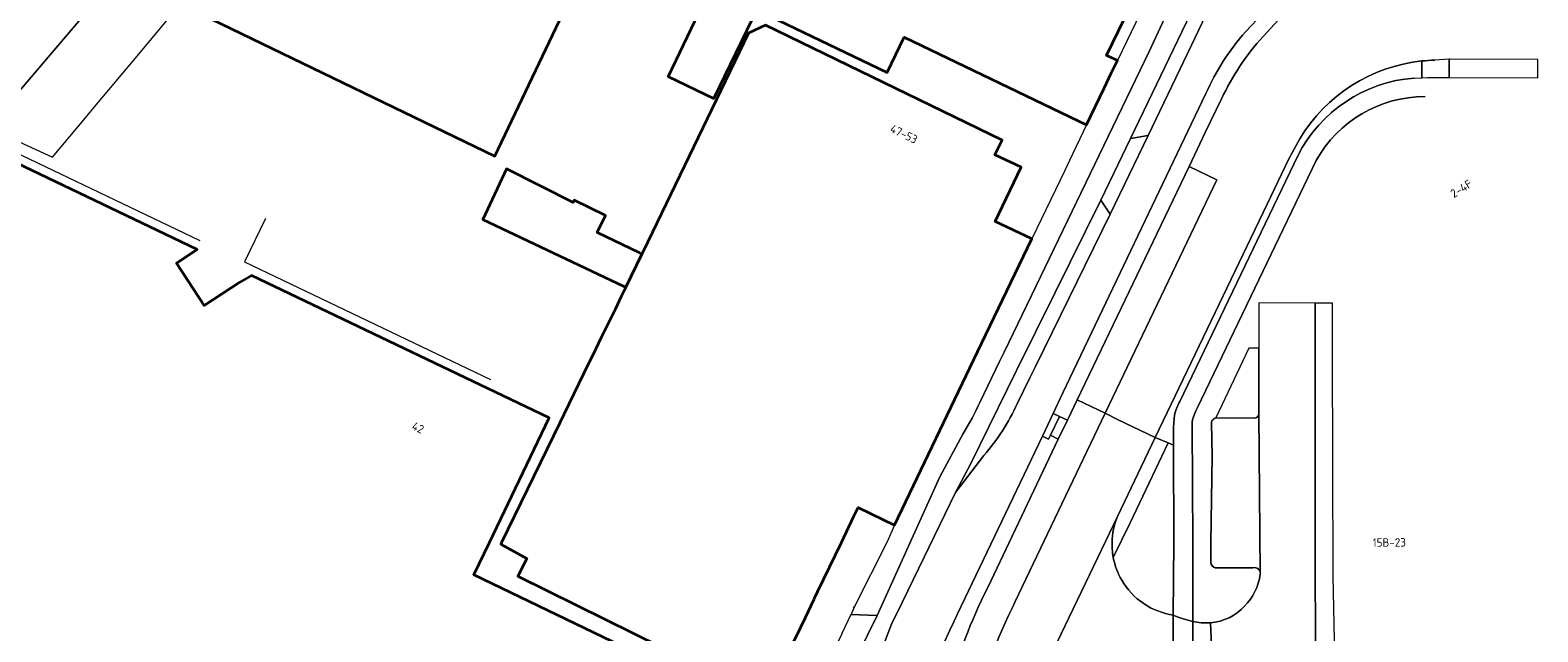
# Model space of a CAD drawing. Extents: x 151587 to 155483, y 462503 to 464608.
# Tile 171 of 236: x 154533 to 154694, y 462990 to 463055. Entities that reach past the tile are written whole.
import ezdxf
from ezdxf.enums import TextEntityAlignment as Align

# ---------------------------------------------------------------- set-up
doc = ezdxf.new("R2010")
doc.units = 0
doc.header["$LTSCALE"] = 0.5
for name, color, linetype, lineweight in [('B-RO-GR-GROENVOORZIENING-GV', 251, 'CONTINUOUS', 18), ('B-RO-GR-HAAG-GV', 251, 'CONTINUOUS', 13), ('B-RO-IE-TERREINAFSCHEIDING_KUNSTMATIG_MUUR-G', 251, 'IE-TERREINAFSCHEIDING-KUNSTMATIG-DICHT', 18), ('B-RO-OG-BEBOUWING-GV', 6, 'CONTINUOUS', 35), ('B-RO-OG-BEBOUWING-T18', 1, 'CONTINUOUS', 18), ('B-RO-OG-TERREIN_CULTUURSCHEIDING-GV', 251, 'CONTINUOUS', 18), ('B-RO-VH-VERHARDING_ASFALT-GV', 251, 'CONTINUOUS', 18), ('B-RO-VH-VERHARDING_BEDRIJFSVLOERPLAAT-GV', 251, 'CONTINUOUS', 18), ('B-RO-VH-VERHARDING_BETONSTRAATSTEEN-GV', 251, 'CONTINUOUS', 18), ('B-RO-VH-VERHARDING_TEGEL-GV', 251, 'CONTINUOUS', 18)]:
    doc.layers.add(name, color=color, linetype=linetype, lineweight=lineweight)
doc.styles.add('NLCS-ISO-M200-T18', font='NLCS-ISO.ttf', dxfattribs={"height": 0.36})
doc.linetypes.add('IE-TERREINAFSCHEIDING-KUNSTMATIG-DICHT', pattern='A,8,-1,[82,NLCS.SHX,S=0.75,R=90,X=0,Y=0],-1', length=10)

msp = doc.modelspace()

# ---------------------------------------------------------------- linework, layer by layer
at = {"layer": 'B-RO-GR-GROENVOORZIENING-GV', "flags": 128}
msp.add_lwpolyline([(154659.542, 463057.815), (154658.15, 463058.52), (154650.778, 463043.148), (154652.648, 463043.475), (154657.288, 463053.128)], close=True, dxfattribs=at)
for points in [[(154664.928, 463054.044), (154667.332, 463056.644), (154666.173, 463057.871), (154663.045, 463054.566)], [(154681.873, 463051.435), (154681.862, 463049.64), (154682.488, 463049.66), (154684.789, 463049.658), (154684.799, 463051.629)], [(154684.799, 463051.629), (154683.263, 463051.53)], [(154658.814, 463047.951), (154643.564, 463015.981), (154642.518, 463013.788), (154643.192, 463013.461), (154644.038, 463013.05), (154645.091, 463015.249)], [(154645.091, 463015.249), (154657.022, 463040.157), (154658.759, 463043.783), (154660.495, 463047.387)], [(154638.667, 463014.818), (154640.079, 463017.652), (154640.644, 463018.786), (154648.585, 463035.055), (154647.599, 463036.572), (154642.69, 463026.623), (154638.61, 463018.356), (154633.72, 463008.446), (154632.081, 463005.343), (154635.125, 463009.291)], [(154648.938, 462998.384), (154650.722, 463002.108), (154654.804, 463010.631), (154653.42, 463011.214)], [(154653.42, 463011.214), (154649.369, 463002.756)], [(154648.801, 463000), (154648.818, 462999.311)]]:
    msp.add_lwpolyline(points, dxfattribs=at)
at = {"layer": 'B-RO-GR-GROENVOORZIENING-GV'}
for points in [[(154663.045, 463054.566, 0.0750716), (154658.814, 463047.951)], [(154660.495, 463047.387, -0.0773659), (154664.928, 463054.044)], [(154683.263, 463051.53, 0.019432), (154681.873, 463051.435)], [(154635.125, 463009.291, 0.0713278), (154638.667, 463014.818)], [(154649.369, 463002.756, 0.0928337), (154648.801, 463000)], [(154648.818, 462999.311, 0.0301192), (154648.938, 462998.384)]]:
    msp.add_lwpolyline(points, format="xyb", dxfattribs=at)
at = {"layer": 'B-RO-GR-HAAG-GV', "flags": 128}
msp.add_lwpolyline([(154659.542, 463057.815), (154658.15, 463058.52), (154650.778, 463043.148), (154652.648, 463043.475), (154657.288, 463053.128)], close=True, dxfattribs=at)
for points in [[(154664.928, 463054.044), (154667.332, 463056.644), (154666.173, 463057.871), (154663.045, 463054.566)], [(154681.873, 463051.435), (154681.862, 463049.64), (154682.488, 463049.66), (154684.789, 463049.658), (154684.799, 463051.629), (154683.263, 463051.53)], [(154658.814, 463047.951), (154643.564, 463015.981), (154642.518, 463013.788), (154643.192, 463013.461), (154644.038, 463013.05), (154645.091, 463015.249), (154657.022, 463040.157)], [(154657.022, 463040.157), (154658.759, 463043.783), (154660.495, 463047.387)], [(154648.585, 463035.055), (154647.599, 463036.572), (154642.69, 463026.623), (154638.61, 463018.356), (154633.72, 463008.446), (154632.081, 463005.343), (154635.125, 463009.291)], [(154638.667, 463014.818), (154640.079, 463017.652), (154640.644, 463018.786), (154648.585, 463035.055)], [(154635.526, 462995.175), (154643.066, 463011.023), (154642.232, 463011.454), (154642.028, 463011.028), (154641.363, 463011.366), (154632.31, 462992.39)], [(154654.804, 463010.631), (154653.42, 463011.214), (154649.369, 463002.756)], [(154648.938, 462998.384), (154650.722, 463002.108), (154654.804, 463010.631)], [(154648.801, 463000), (154648.818, 462999.311)]]:
    msp.add_lwpolyline(points, dxfattribs=at)
at = {"layer": 'B-RO-GR-HAAG-GV'}
for points in [[(154663.045, 463054.566, 0.0750716), (154658.814, 463047.951)], [(154660.495, 463047.387, -0.0773659), (154664.928, 463054.044)], [(154683.263, 463051.53, 0.019432), (154681.873, 463051.435)], [(154635.125, 463009.291, 0.0713278), (154638.667, 463014.818)], [(154649.369, 463002.756, 0.0928337), (154648.801, 463000)], [(154648.818, 462999.311, 0.0301192), (154648.938, 462998.384)], [(154631.321, 462984.069, -0.0530043), (154635.526, 462995.175)], [(154632.31, 462992.39, 0.0319136), (154626.548, 462978.1)]]:
    msp.add_lwpolyline(points, format="xyb", dxfattribs=at)
at = {"layer": 'B-RO-IE-TERREINAFSCHEIDING_KUNSTMATIG_MUUR-G', "flags": 128}
for points in [[(154530.761, 463042.172), (154551.414, 463032.265)], [(154558.434, 463034.6), (154556.187, 463029.97), (154582.451, 463017.427)], [(154621.216, 462993.026), (154621.309, 462993.172)]]:
    msp.add_lwpolyline(points, dxfattribs=at)
at = {"layer": 'B-RO-OG-BEBOUWING-GV', "flags": 128}
for points in [[(154593.809, 463099.837), (154592.96, 463098.076), (154583.982, 463102.46), (154575.361, 463091.272), (154562.478, 463074.551), (154549.355, 463057.521), (154582.919, 463041.266), (154589.833, 463055.763), (154578.453, 463061.251), (154589.321, 463084.04), (154600.769, 463078.581), (154607.614, 463093.181)], [(154646.062, 463044.622), (154646.073, 463044.617), (154647.961, 463048.54), (154648.723, 463050.123), (154649.377, 463051.482), (154648.222, 463052.035), (154651.435, 463058.725), (154633.277, 463067.452), (154634.838, 463070.701), (154619.208, 463078.226), (154618.098, 463078.76), (154614.597, 463071.45), (154617.836, 463069.892), (154613.259, 463060.383), (154607.771, 463063.013), (154605.537, 463058.379), (154605.053, 463057.376), (154601.405, 463049.795), (154606.303, 463047.441), (154610.449, 463056.019), (154612.253, 463056.23), (154624.803, 463050.216), (154626.616, 463053.968)], [(154598.616, 463030.806), (154598.369, 463030.926), (154593.839, 463033.098), (154594.728, 463034.932), (154591.385, 463036.55), (154591.269, 463036.311), (154584.165, 463039.919), (154581.624, 463034.487), (154596.657, 463027.389), (154596.897, 463027.272)]]:
    msp.add_lwpolyline(points, close=True, dxfattribs=at)
for points in [[(154614.663, 462989.053), (154615.544, 462990.893), (154615.579, 462990.967), (154616.066, 462991.983), (154617.008, 462993.953), (154617.086, 462994.116), (154617.375, 462994.72), (154619.903, 463000), (154621.253, 463002.819), (154621.684, 463003.72), (154625.566, 463001.848), (154634.447, 463020.355), (154640.237, 463032.422), (154636.325, 463034.299), (154639.096, 463040.087), (154636.292, 463041.424), (154637.085, 463042.978), (154611.797, 463055.269), (154610.002, 463054.411), (154599.258, 463032.126), (154598.616, 463030.806), (154596.897, 463027.272), (154596.405, 463026.261), (154595.741, 463024.895), (154594.734, 463022.825), (154594.309, 463021.951), (154593.33, 463019.94), (154592.964, 463019.186), (154590.288, 463013.684), (154589.845, 463012.774), (154583.631, 463000), (154583.537, 462999.803), (154586.317, 462998.285), (154585.364, 462996.386), (154606.963, 462985.721)], [(154606.276, 462984.18), (154580.683, 462996.547), (154582.335, 463000), (154588.711, 463013.325), (154556.922, 463028.535), (154555.697, 463027.811), (154551.894, 463025.312), (154548.933, 463029.831), (154551.148, 463031.284), (154530.996, 463040.95)]]:
    msp.add_lwpolyline(points, dxfattribs=at)
at = {"layer": 'B-RO-OG-TERREIN_CULTUURSCHEIDING-GV', "flags": 128}
for points in [[(154664.476, 463013.783), (154664.468, 463020.752), (154663.394, 463020.752), (154659.895, 463013.3), (154659.962, 463013.308), (154663.951, 463013.266)], [(154635.526, 462995.175), (154643.066, 463011.023), (154642.232, 463011.454), (154642.028, 463011.028), (154641.363, 463011.366), (154632.31, 462992.39)], [(154655.343, 462992.247), (154655.381, 463000), (154655.354, 463010.4), (154654.804, 463010.631), (154650.722, 463002.108), (154648.938, 462998.384)]]:
    msp.add_lwpolyline(points, dxfattribs=at)
at = {"layer": 'B-RO-OG-TERREIN_CULTUURSCHEIDING-GV'}
for points in [[(154663.951, 463013.266, 0.4107396), (154664.476, 463013.783)], [(154648.938, 462998.384, 0.0839954), (154649.839, 462995.975)], [(154631.321, 462984.069, -0.0530043), (154635.526, 462995.175)], [(154649.839, 462995.975, 0.114953), (154652.19, 462993.463)], [(154652.19, 462993.463, 0.1115594), (154655.343, 462992.247)], [(154632.31, 462992.39, 0.0319136), (154626.548, 462978.1)]]:
    msp.add_lwpolyline(points, format="xyb", dxfattribs=at)
at = {"layer": 'B-RO-VH-VERHARDING_ASFALT-GV', "flags": 128}
for points in [[(154660.456, 463059.781), (154659.542, 463057.815), (154657.288, 463053.128), (154652.648, 463043.475), (154648.585, 463035.055), (154640.644, 463018.786), (154640.079, 463017.652), (154638.667, 463014.818)], [(154663.045, 463054.566), (154666.173, 463057.871)], [(154667.332, 463056.644), (154664.928, 463054.044)], [(154632.31, 462992.39), (154641.363, 463011.366), (154642.518, 463013.788), (154643.564, 463015.981), (154658.814, 463047.951)], [(154660.495, 463047.387), (154658.759, 463043.783), (154657.022, 463040.157), (154659.998, 463038.731), (154648.066, 463013.822), (154649.385, 463013.146), (154653.42, 463011.214), (154665.368, 463036.158), (154667.675, 463040.973), (154668.836, 463043.131)], [(154638.471, 462993.687), (154648.066, 463013.822), (154645.091, 463015.249), (154644.038, 463013.05), (154643.066, 463011.023), (154635.526, 462995.175)], [(154628.419, 462959.142), (154631.321, 462965.07), (154633.142, 462968.79), (154634.643, 462972.077), (154640.806, 462984.887), (154649.369, 463002.756), (154653.42, 463011.214), (154649.385, 463013.146), (154648.066, 463013.822), (154638.471, 462993.687)], [(154635.125, 463009.291), (154632.081, 463005.343), (154630.971, 463003.074), (154626.432, 462993.655), (154625.276, 462991.272), (154622.612, 462984.409)]]:
    msp.add_lwpolyline(points, dxfattribs=at)
at = {"layer": 'B-RO-VH-VERHARDING_ASFALT-GV'}
for points in [[(154658.814, 463047.951, -0.0750716), (154663.045, 463054.566)], [(154664.928, 463054.044, 0.0773659), (154660.495, 463047.387)], [(154668.836, 463043.131, -0.2342471), (154681.873, 463051.435)], [(154681.873, 463051.435, -0.019432), (154683.263, 463051.53)], [(154638.667, 463014.818, -0.0713278), (154635.125, 463009.291)], [(154635.526, 462995.175, 0.0530043), (154631.321, 462984.069)], [(154634.513, 462983.233, -0.053002), (154638.471, 462993.687)], [(154638.471, 462993.687, 0.053002), (154634.513, 462983.233)], [(154626.548, 462978.1, -0.0319136), (154632.31, 462992.39)]]:
    msp.add_lwpolyline(points, format="xyb", dxfattribs=at)
at = {"layer": 'B-RO-VH-VERHARDING_BEDRIJFSVLOERPLAAT-GV', "flags": 128}
msp.add_lwpolyline([(154642.232, 463011.454), (154643.066, 463011.023), (154644.038, 463013.05), (154643.192, 463013.461)], close=True, dxfattribs=at)
at = {"layer": 'B-RO-VH-VERHARDING_BETONSTRAATSTEEN-GV', "flags": 128}
for points in [[(154490.444, 463008.246), (154493.213, 463010.467), (154496.676, 463013.244), (154502.234, 463017.881), (154506.877, 463021.921), (154507.324, 463022.31), (154512.171, 463026.782), (154516.397, 463031.004), (154522.497, 463037.418), (154523.354, 463038.346), (154527.361, 463042.687), (154527.848, 463043.215), (154539.331, 463056.639), (154544.496, 463062.683), (154549.868, 463068.967), (154557.834, 463078.452), (154557.851, 463078.471), (154563.635, 463085.422), (154569.38, 463092.464), (154570.859, 463094.34), (154573.758, 463098.018)], [(154544.496, 463062.683), (154539.331, 463056.639), (154527.848, 463043.215)], [(154535.692, 463041.146), (154539.393, 463045.581), (154540.007, 463046.317), (154544.145, 463051.277), (154549.355, 463057.521), (154545.267, 463059.501)], [(154681.058, 463049.614), (154681.862, 463049.64), (154681.873, 463051.435)], [(154529.969, 463043.734), (154531.572, 463043.053), (154532.138, 463042.813), (154535.692, 463041.146)], [(154668.836, 463043.131), (154667.675, 463040.973), (154665.368, 463036.158), (154653.42, 463011.214), (154654.804, 463010.631), (154655.354, 463010.4), (154655.35, 463011.808), (154655.379, 463012.296), (154655.411, 463012.783), (154655.48, 463013.645)], [(154656.023, 463015.043), (154668.622, 463041.316)], [(154670.606, 462961.763), (154670.476, 463000), (154670.489, 463008.159), (154670.493, 463025.576), (154664.463, 463025.603), (154664.468, 463020.752), (154664.476, 463013.783), (154664.631, 462996.761)], [(154659.424, 463012.798), (154659.498, 463009.222), (154659.362, 463000), (154659.333, 462997.937), (154659.333, 462997.93)], [(154663.951, 463013.266), (154659.962, 463013.308), (154659.895, 463013.3)], [(154664.631, 462996.761), (154664.476, 463013.783)], [(154649.369, 463002.756), (154640.806, 462984.887), (154642.115, 462986.729)], [(154648.818, 462999.311), (154648.801, 463000)], [(154660.134, 462997.283), (154663.823, 462997.293)], [(154650.678, 462988.87), (154652.956, 462987.762), (154655.315, 462986.579), (154655.343, 462992.247)], [(154659.305, 462991.43), (154659.608, 462985.155), (154659.627, 462985.28), (154661.078, 462984.684)]]:
    msp.add_lwpolyline(points, dxfattribs=at)
at = {"layer": 'B-RO-VH-VERHARDING_BETONSTRAATSTEEN-GV'}
for points in [[(154681.873, 463051.435, 0.2342471), (154668.836, 463043.131)], [(154668.622, 463041.316, -0.2613164), (154681.058, 463049.614)], [(154655.48, 463013.645, -0.0380341), (154655.704, 463014.377)], [(154655.704, 463014.377, -0.0375525), (154656.023, 463015.043)], [(154659.46, 463012.941, 0.0707296), (154659.424, 463012.798)], [(154659.895, 463013.3, 0.2594796), (154659.46, 463012.941)], [(154664.476, 463013.783, -0.4107396), (154663.951, 463013.266)], [(154648.801, 463000, -0.0928337), (154649.369, 463002.756)], [(154648.938, 462998.384, -0.0301192), (154648.818, 462999.311)], [(154649.839, 462995.975, -0.0839954), (154648.938, 462998.384)], [(154659.333, 462997.93, 0.1765098), (154659.536, 462997.482)], [(154659.536, 462997.482, 0.2594077), (154660.134, 462997.283)], [(154664.632, 462996.596, -0.1600943), (154662.945, 462993.192)], [(154663.823, 462997.293, -0.2599213), (154664.43, 462997.147)], [(154664.43, 462997.147, -0.1726326), (154664.631, 462996.761)], [(154664.631, 462996.761, -0.0667031), (154664.632, 462996.596)], [(154652.19, 462993.463, -0.114953), (154649.839, 462995.975)], [(154655.343, 462992.247, -0.1115594), (154652.19, 462993.463)], [(154662.945, 462993.192, -0.1939829), (154659.305, 462991.43)]]:
    msp.add_lwpolyline(points, format="xyb", dxfattribs=at)
at = {"layer": 'B-RO-VH-VERHARDING_BETONSTRAATSTEEN-GV', "flags": 128}
for points in [[(154684.789, 463049.658), (154694.258, 463049.651), (154694.258, 463051.602), (154684.899, 463051.635), (154684.799, 463051.629)], [(154652.648, 463043.475), (154650.778, 463043.148), (154647.599, 463036.572), (154648.585, 463035.055)], [(154642.518, 463013.788), (154641.363, 463011.366), (154642.028, 463011.028), (154642.232, 463011.454), (154643.192, 463013.461)], [(154618.45, 462987.198), (154620.672, 462985.952), (154623.742, 462992.193), (154620.912, 462992.295), (154619.967, 462990.27), (154619.92, 462990.175), (154619.447, 462989.217), (154619.425, 462989.172)]]:
    msp.add_lwpolyline(points, close=True, dxfattribs=at)
at = {"layer": 'B-RO-VH-VERHARDING_TEGEL-GV', "flags": 128}
for points in [[(154656.738, 463060.838), (154656.536, 463060.402), (154656.089, 463059.613), (154652.765, 463052.433), (154637.269, 463020.344), (154636.747, 463019.253), (154634.727, 463015.026)], [(154653.751, 463060.61), (154649.377, 463051.482), (154648.723, 463050.123), (154647.961, 463048.54), (154646.073, 463044.617), (154646.062, 463044.622), (154644.265, 463040.817), (154643.748, 463039.74), (154640.237, 463032.422), (154634.447, 463020.355), (154625.566, 463001.848), (154624.772, 462999.999), (154621.309, 462993.172), (154620.977, 462992.425), (154620.912, 462992.295), (154623.742, 462992.193), (154630.427, 463007.024), (154632.889, 463011.562)], [(154634.727, 463015.026), (154636.747, 463019.253), (154637.269, 463020.344), (154652.765, 463052.433), (154656.089, 463059.613), (154653.751, 463060.61)], [(154632.889, 463011.562), (154630.427, 463007.024), (154623.742, 462992.193), (154620.672, 462985.952), (154622.612, 462984.409), (154625.276, 462991.272), (154626.432, 462993.655), (154630.971, 463003.074), (154632.081, 463005.343), (154633.72, 463008.446), (154638.61, 463018.356), (154642.69, 463026.623), (154647.599, 463036.572), (154650.778, 463043.148), (154658.15, 463058.52)], [(154655.48, 463013.645), (154655.411, 463012.783), (154655.379, 463012.296), (154655.35, 463011.808), (154655.354, 463010.4), (154655.381, 463000), (154655.343, 462992.247), (154655.763, 462992.057), (154656.39, 462991.852), (154657.428, 462991.574), (154657.411, 463000), (154657.363, 463012.52), (154657.355, 463012.878), (154657.416, 463013.226), (154657.448, 463013.327), (154657.598, 463013.701), (154657.755, 463014.057), (154657.924, 463014.407), (154670.6, 463040.795)], [(154668.622, 463041.316), (154656.023, 463015.043)], [(154670.6, 463040.795), (154657.924, 463014.407), (154657.755, 463014.057), (154657.598, 463013.701), (154657.448, 463013.327), (154657.416, 463013.226), (154657.355, 463012.878), (154657.363, 463012.52), (154657.411, 463000), (154657.428, 462991.574), (154657.847, 462991.488), (154658.332, 462991.426), (154658.914, 462991.408), (154659.305, 462991.43)], [(154672.703, 462973.98), (154672.647, 462984.249), (154672.407, 462996.488), (154672.332, 463020.395), (154672.328, 463025.577), (154670.493, 463025.576), (154670.489, 463008.159), (154670.476, 463000), (154670.606, 462961.763)], [(154659.333, 462997.93), (154659.333, 462997.937), (154659.362, 463000), (154659.498, 463009.222), (154659.424, 463012.798)], [(154663.823, 462997.293), (154660.134, 462997.283)], [(154657.428, 462991.574), (154656.39, 462991.852), (154655.763, 462992.057), (154655.343, 462992.247), (154655.315, 462986.579), (154657.391, 462986.195)], [(154657.437, 462986.883), (154657.428, 462991.574)], [(154659.305, 462991.43), (154658.914, 462991.408), (154658.332, 462991.426), (154657.847, 462991.488), (154657.428, 462991.574), (154657.437, 462986.883)], [(154657.391, 462986.195), (154659.608, 462985.155), (154659.305, 462991.43)]]:
    msp.add_lwpolyline(points, dxfattribs=at)
at = {"layer": 'B-RO-VH-VERHARDING_TEGEL-GV'}
for points in [[(154681.058, 463049.614, 0.2613164), (154668.622, 463041.316)], [(154682.223, 463047.627, 0.2746558), (154670.6, 463040.795)], [(154670.6, 463040.795, -0.2746558), (154682.223, 463047.627)], [(154634.727, 463015.026, -0.027151), (154632.889, 463011.562)], [(154632.889, 463011.562, 0.027151), (154634.727, 463015.026)], [(154655.704, 463014.377, 0.0380341), (154655.48, 463013.645)], [(154656.023, 463015.043, 0.0375525), (154655.704, 463014.377)], [(154659.424, 463012.798, -0.0707296), (154659.46, 463012.941)], [(154659.46, 463012.941, -0.2594796), (154659.895, 463013.3)], [(154659.536, 462997.482, -0.1765098), (154659.333, 462997.93)], [(154660.134, 462997.283, -0.2594077), (154659.536, 462997.482)], [(154662.945, 462993.192, 0.1600943), (154664.632, 462996.596)], [(154664.43, 462997.147, 0.2599213), (154663.823, 462997.293)], [(154664.631, 462996.761, 0.1726326), (154664.43, 462997.147)], [(154664.632, 462996.596, 0.0667031), (154664.631, 462996.761)], [(154659.305, 462991.43, 0.1939829), (154662.945, 462993.192)]]:
    msp.add_lwpolyline(points, format="xyb", dxfattribs=at)
at = {"layer": 'B-RO-VH-VERHARDING_TEGEL-GV', "flags": 128}
msp.add_lwpolyline([(154659.998, 463038.731), (154657.022, 463040.157), (154645.091, 463015.249), (154648.066, 463013.822)], close=True, dxfattribs=at)

# ---------------------------------------------------------------- texts
at = {"layer": 'B-RO-OG-BEBOUWING-T18', "style": 'NLCS-ISO-M200-T18'}
for s, rotation, p in [('47-53', 334.1, (154626.576, 463043.638)), ('2-4F', 32.2, (154686.075, 463037.797)), ('42', 334.4, (154574.706, 463012.263)), ('15B-23', 0.4, (154678.395, 463000.001))]:
    msp.add_text(s, height=0.9, rotation=rotation, dxfattribs=at).set_placement(p, align=Align.MIDDLE)

doc.saveas('drawing.dxf')
